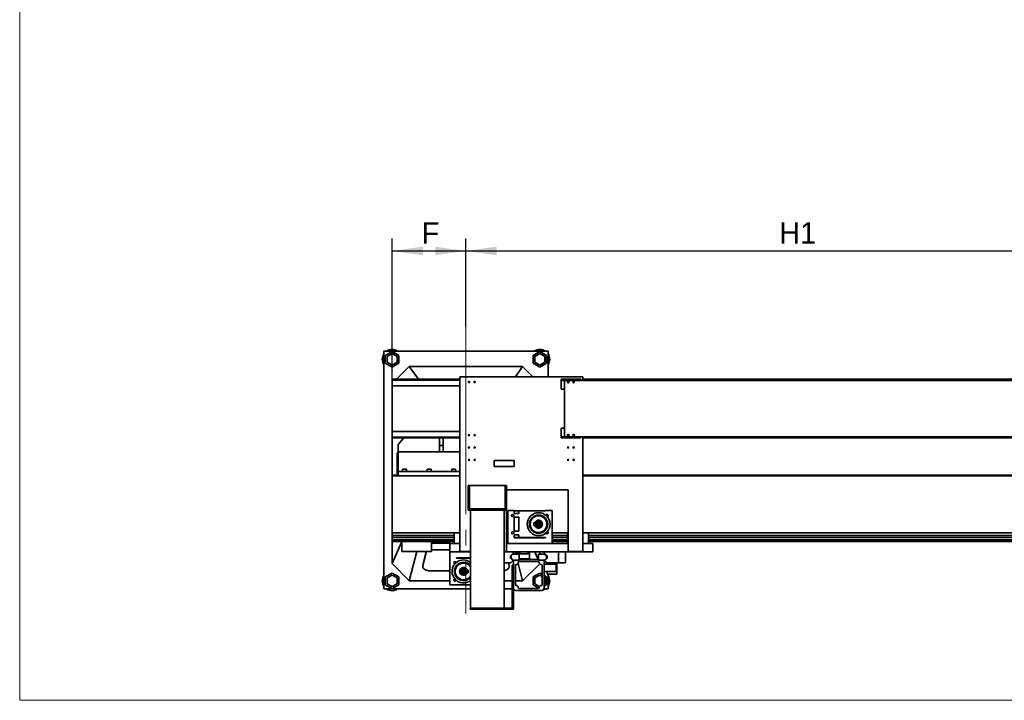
# Model space of a CAD drawing. Header units: millimetres. Extents: x 21 to 401, y 28 to 281.
# Tile 1 of 14: x 21 to 101, y 28 to 84. Entities that reach past the tile are written whole.
import ezdxf

# ---------------------------------------------------------------- set-up
doc = ezdxf.new("R2010")
doc.units = ezdxf.units.MM
doc.linetypes.add('SLD-Durchgehend', pattern=[0])
doc.linetypes.add('SLD-Punktstrich', pattern=[19.05, 15.24, -1.27, 1.27, -1.27])
doc.layers.add('KOPF', color=7, linetype='SLD-Durchgehend')
doc.styles.add('SLDTEXTSTYLE2', font='GIL_____.TTF')
doc.dimstyles.new('SLDDIMSTYLE0', dxfattribs={"dimtxt": 1.75, "dimasz": 2.5, "dimexe": 0, "dimexo": 0.0625, "dimgap": 0.4375, "dimtad": 1, "dimlfac": 50, "dimrnd": 1e-09, "dimzin": 12, "dimdsep": 46, "dimtxsty": 'SLDTEXTSTYLE2', "dimsah": 1, "dimcen": 0.09, "dimadec": 0, "dimazin": 3, "dimtfac": 1, "dimtofl": 0, "dimtmove": 0, "dimatfit": 3, "dimfxl": 1, "dimfrac": 2, "dimtolj": 1, "dimtzin": 12, "dimarcsym": 0})

# ---------------------------------------------------------------- blocks, each defined once
blk = doc.blocks.new('_D_10')
at = {"layer": 'KOPF'}
for p, q in [((50.973, 46.624), (50.973, 65.834)), ((56.973, 58.694), (56.973, 65.834)), ((50.973, 64.834), (56.973, 64.834))]:
    blk.add_line(p, q, dxfattribs=at)
for points in [[(50.973, 64.834), (53.473, 64.484), (53.473, 65.184)], [(56.973, 64.834), (54.473, 65.184), (54.473, 64.484)]]:
    blk.add_solid(points, dxfattribs=at)
at = {"layer": 'KOPF', "insert": (53.379, 67.167), "char_height": 1.75, "attachment_point": 1, "style": 'SLDTEXTSTYLE2'}
blk.add_mtext('F', dxfattribs=at)
blk = doc.blocks.new('_D_11')
at = {"layer": 'KOPF'}
for p, q in [((56.973, 58.694), (56.973, 65.834)), ((110.973, 58.694), (110.973, 65.834)), ((56.973, 64.834), (110.973, 64.834))]:
    blk.add_line(p, q, dxfattribs=at)
for points in [[(56.973, 64.834), (59.473, 64.484), (59.473, 65.184)], [(110.973, 64.834), (108.473, 65.184), (108.473, 64.484)]]:
    blk.add_solid(points, dxfattribs=at)
at = {"layer": 'KOPF', "insert": (82.417, 67.167), "char_height": 1.75, "attachment_point": 1, "style": 'SLDTEXTSTYLE2'}
blk.add_mtext('H1', dxfattribs=at)

msp = doc.modelspace()

# ---------------------------------------------------------------- linework, layer by layer
at = {"color": 7, "linetype": 'SLD-Durchgehend', "lineweight": 35}
for p, q in [((50.31342, 56.69429), (63.63342, 56.69429)), ((50.31342, 37.37429), (50.31342, 56.69429)), ((50.97342, 56.66938), (50.42342, 56.35183)), ((50.42342, 56.35183), (50.42342, 55.71675)), ((50.97342, 56.50772), (50.56342, 56.271)), ((50.56342, 56.271), (50.56342, 55.79758)), ((51.52342, 56.35183), (50.97342, 56.66938)), ((51.38342, 56.271), (50.97342, 56.50772)), ((51.38342, 55.79758), (51.38342, 56.271)), ((51.52342, 55.71675), (51.52342, 56.35183)), ((62.97342, 56.66938), (62.42342, 56.35183)), ((62.42342, 56.35183), (62.42342, 55.71675)), ((62.97342, 56.50772), (62.56342, 56.271)), ((62.56342, 56.271), (62.56342, 55.79758)), ((63.52342, 56.35183), (62.97342, 56.66938)), ((63.38342, 56.271), (62.97342, 56.50772)), ((63.38342, 55.79758), (63.38342, 56.271)), ((63.52342, 55.71675), (63.52342, 56.35183)), ((63.63342, 56.69429), (63.63342, 54.61729)), ((50.42342, 55.71675), (50.97342, 55.39921)), ((50.56342, 55.79758), (50.97342, 55.56086)), ((50.97342, 55.56086), (51.38342, 55.79758)), ((50.97342, 55.39921), (51.52342, 55.71675)), ((52.37342, 55.43429), (51.34342, 54.40429)), ((53.10691, 54.40429), (52.37342, 55.43429)), ((61.57342, 55.43429), (52.37342, 55.43429)), ((60.99162, 54.61729), (61.57342, 55.43429)), ((62.39042, 54.61729), (61.57342, 55.43429)), ((62.42342, 55.71675), (62.97342, 55.39921)), ((62.56342, 55.79758), (62.97342, 55.56086)), ((62.97342, 55.56086), (63.38342, 55.79758)), ((62.97342, 55.39921), (63.52342, 55.71675)), ((50.97342, 54.40429), (50.97342, 54.34429)), ((56.47342, 54.40429), (50.97342, 54.40429)), ((56.47342, 54.61729), (66.47342, 54.61729)), ((56.47342, 40.41729), (56.47342, 54.61729)), ((66.29842, 54.40429), (64.69842, 54.40429)), ((64.69842, 54.30429), (64.69842, 54.40429)), ((66.29842, 54.30429), (66.29842, 54.40429)), ((66.47342, 54.30429), (66.47342, 54.61729)), ((177.07342, 54.40429), (66.47342, 54.40429)), ((56.47342, 54.34429), (50.97342, 54.34429)), ((50.97342, 53.88429), (50.97342, 54.34429)), ((56.47342, 53.88429), (50.97342, 53.88429)), ((50.97342, 50.16429), (50.97342, 53.88429)), ((66.29842, 54.30429), (64.69842, 54.30429)), ((64.69842, 53.60429), (64.69842, 54.30429)), ((64.97342, 53.60429), (64.69842, 53.60429)), ((64.97342, 49.74429), (64.97342, 54.30429)), ((115.81342, 54.30429), (66.29842, 54.30429)), ((177.07342, 54.34429), (66.47342, 54.34429)), ((64.97342, 50.44429), (64.69842, 50.44429)), ((64.69842, 49.74429), (64.69842, 50.44429)), ((56.47342, 50.16429), (50.97342, 50.16429)), ((50.97342, 49.70429), (50.97342, 50.16429)), ((50.97342, 49.70429), (56.47342, 49.70429)), ((50.97342, 49.70429), (50.97342, 49.64429)), ((56.47342, 49.64429), (50.97342, 49.64429)), ((50.97342, 49.64429), (50.97342, 46.62429)), ((51.93429, 49.64429), (51.47342, 49.11429)), ((54.82342, 49.03429), (54.82342, 49.64429)), ((55.12342, 49.03429), (55.12342, 49.64429)), ((66.29842, 49.74429), (64.69842, 49.74429)), ((64.69842, 49.64429), (64.69842, 49.74429)), ((66.29842, 49.64429), (64.69842, 49.64429)), ((66.29842, 49.64429), (66.29842, 49.74429)), ((115.81342, 49.74429), (66.29842, 49.74429)), ((66.47342, 40.41729), (66.47342, 49.74429)), ((66.47342, 49.70429), (177.07342, 49.70429)), ((177.07342, 49.64429), (66.47342, 49.64429)), ((51.47342, 48.51429), (51.47342, 49.11429)), ((54.82342, 49.03429), (55.12342, 49.03429)), ((54.82342, 48.51429), (54.82342, 49.03429)), ((55.12342, 48.51429), (55.12342, 49.03429)), ((51.39342, 48.13429), (51.39342, 48.43429)), ((51.39342, 48.43429), (51.47342, 48.43429)), ((51.39342, 47.03429), (51.39342, 48.13429)), ((51.47342, 48.51429), (54.82342, 48.51429)), ((51.47342, 48.16429), (51.47342, 48.51429)), ((51.47342, 46.91429), (51.47342, 48.16429)), ((54.82342, 48.51429), (55.12342, 48.51429)), ((55.12342, 48.51429), (56.47342, 48.51429)), ((60.87342, 47.81729), (59.27342, 47.81729)), ((59.27342, 47.81729), (59.27342, 47.31729)), ((59.27342, 47.31729), (60.87342, 47.31729)), ((60.87342, 47.31729), (60.87342, 47.81729)), ((51.47342, 46.62429), (50.97342, 46.62429)), ((50.97342, 46.62429), (50.97342, 46.57429)), ((50.97342, 46.57429), (51.47342, 46.57429)), ((50.97342, 46.26929), (50.97342, 46.57429)), ((51.39342, 46.73429), (51.39342, 47.03429)), ((51.39342, 46.73429), (51.47342, 46.73429)), ((51.47342, 46.91429), (56.47342, 46.91429)), ((51.47342, 46.57429), (51.47342, 46.91429)), ((51.47342, 46.57429), (56.47342, 46.57429)), ((51.81342, 47.11429), (51.81342, 46.91429)), ((51.81342, 47.11429), (52.13342, 47.11429)), ((52.13342, 46.91429), (52.13342, 47.11429)), ((53.81342, 47.11429), (53.81342, 46.91429)), ((53.81342, 47.11429), (54.13342, 47.11429)), ((54.13342, 46.91429), (54.13342, 47.11429)), ((55.81342, 47.11429), (55.81342, 46.91429)), ((55.81342, 47.11429), (56.13342, 47.11429)), ((56.13342, 46.91429), (56.13342, 47.11429)), ((105.47342, 46.62429), (66.47342, 46.62429)), ((66.47342, 46.57429), (105.47342, 46.57429)), ((50.97342, 42.01929), (50.97342, 46.26929)), ((57.15342, 45.78029), (57.25342, 45.78029)), ((57.15342, 44.78029), (57.15342, 45.78029)), ((57.25342, 44.78029), (57.25342, 45.78029)), ((57.25342, 45.78029), (60.15342, 45.78029)), ((60.15342, 45.78029), (60.25342, 45.78029)), ((60.15342, 45.78029), (60.15342, 44.78029)), ((60.25342, 44.78029), (60.25342, 45.78029)), ((57.15342, 44.78029), (57.25342, 44.78029)), ((57.15342, 44.08029), (57.15342, 44.78029)), ((57.25342, 44.08029), (57.25342, 44.78029)), ((60.15342, 44.78029), (60.25342, 44.78029)), ((60.15342, 44.78029), (60.15342, 44.08029)), ((60.25342, 44.08029), (60.25342, 44.78029)), ((65.27342, 45.41729), (60.27342, 45.41729)), ((60.27342, 45.41729), (60.27342, 40.41729)), ((65.27342, 40.41729), (65.27342, 45.41729)), ((57.15342, 44.08029), (57.25342, 44.08029)), ((57.15342, 43.78029), (57.15342, 44.08029)), ((57.25342, 44.08029), (57.25342, 43.88029)), ((60.15342, 43.88029), (60.15342, 44.08029)), ((60.15342, 44.08029), (60.25342, 44.08029)), ((60.25342, 43.78029), (60.25342, 44.08029)), ((57.15342, 43.78029), (57.34342, 43.78029)), ((57.25342, 43.88029), (60.15342, 43.88029)), ((60.06342, 43.78029), (57.34342, 43.78029)), ((57.34342, 35.82029), (57.34342, 43.78029)), ((60.06342, 35.82029), (60.06342, 43.78029)), ((60.06342, 43.78029), (60.25342, 43.78029)), ((60.36742, 41.05729), (60.36742, 43.73729)), ((60.89742, 43.73729), (60.36742, 43.73729)), ((60.79615, 43.25729), (60.7387, 43.25729)), ((60.84742, 43.36601), (60.84742, 43.30857)), ((60.89742, 43.73729), (60.89742, 43.52729)), ((60.89742, 43.72729), (62.94742, 43.72729)), ((60.89742, 43.52729), (60.91742, 43.52729)), ((60.89742, 43.21729), (60.89742, 42.05729)), ((61.27742, 43.21729), (60.89742, 43.21729)), ((60.91742, 43.52729), (60.91742, 43.49729)), ((60.91742, 43.49729), (61.25742, 43.49729)), ((61.25742, 43.49729), (61.25742, 43.52729)), ((61.25742, 43.52729), (61.27742, 43.52729)), ((61.27742, 43.52729), (61.27742, 43.71729)), ((63.42742, 43.71729), (61.27742, 43.71729)), ((61.27742, 43.21729), (61.27742, 42.05729)), ((62.94742, 43.71729), (62.94742, 43.72729)), ((63.96742, 43.73729), (63.42742, 43.73729)), ((63.42742, 43.71729), (63.42742, 43.73729)), ((63.48742, 43.33047), (63.48742, 43.36601)), ((63.59614, 43.25729), (63.5606, 43.25729)), ((63.96742, 41.05729), (63.96742, 43.73729)), ((62.56345, 42.73729), (62.48142, 42.73729)), ((62.48142, 42.73729), (62.48142, 42.53729)), ((62.48142, 42.53729), (62.56345, 42.53729)), ((50.97342, 41.94732), (50.97342, 42.01929)), ((56.47342, 41.94732), (50.97342, 41.94732)), ((50.97342, 41.94732), (50.97342, 41.71429)), ((50.97542, 41.71429), (50.97342, 41.71429)), ((50.97342, 41.71429), (50.97342, 41.66429)), ((50.97342, 41.66429), (50.97342, 39.43429)), ((50.97542, 41.66429), (50.97342, 41.66429)), ((56.01342, 41.71429), (50.97542, 41.71429)), ((50.97542, 41.71429), (50.97542, 41.55829)), ((56.01342, 41.93729), (56.01342, 41.05729)), ((56.47342, 41.93729), (56.01342, 41.93729)), ((60.36742, 41.94732), (60.27342, 41.94732)), ((60.36742, 41.71429), (60.27342, 41.71429)), ((60.7387, 42.01729), (60.79615, 42.01729)), ((60.84742, 41.96601), (60.84742, 41.90857)), ((61.27742, 42.05729), (60.89742, 42.05729)), ((60.91742, 41.74729), (60.89742, 41.74729)), ((60.89742, 41.74729), (60.89742, 41.53729)), ((61.25742, 41.77729), (60.91742, 41.77729)), ((60.91742, 41.77729), (60.91742, 41.74729)), ((61.25742, 41.74729), (61.25742, 41.77729)), ((61.27742, 41.74729), (61.25742, 41.74729)), ((61.27742, 41.55729), (61.27742, 41.74729)), ((63.48742, 41.90857), (63.48653, 41.94337)), ((63.48742, 41.90857), (63.48742, 41.94411)), ((63.59614, 42.01729), (63.55714, 42.01829)), ((63.5606, 42.01729), (63.59614, 42.01729)), ((65.27342, 41.94732), (63.96742, 41.94732)), ((65.21342, 41.71429), (63.96742, 41.71429)), ((65.21342, 41.93729), (65.21342, 41.05729)), ((65.27342, 41.93729), (65.21342, 41.93729)), ((170.97342, 41.94732), (66.47342, 41.94732)), ((66.47342, 41.93729), (66.93342, 41.93729)), ((66.93342, 41.93729), (66.93342, 41.05729)), ((170.97142, 41.71429), (66.93342, 41.71429)), ((51.75971, 41.22029), (50.97342, 39.43429)), ((56.01342, 41.55829), (50.97542, 41.55829)), ((50.97542, 41.55829), (50.97542, 41.37629)), ((56.01342, 41.37629), (50.97542, 41.37629)), ((50.97542, 41.37629), (50.97542, 41.22029)), ((51.77342, 41.22029), (50.97542, 41.22029)), ((51.77342, 40.42029), (51.77342, 41.22029)), ((54.17342, 41.22029), (51.77342, 41.22029)), ((56.01342, 41.22029), (54.17342, 41.22029)), ((54.17342, 40.42029), (54.17342, 41.22029)), ((55.67342, 41.10029), (54.17342, 41.10029)), ((55.67342, 41.10029), (55.67342, 41.05729)), ((55.67342, 41.05729), (55.67342, 40.37729)), ((56.47342, 41.05729), (55.67342, 41.05729)), ((60.36742, 41.55829), (60.27342, 41.55829)), ((60.36742, 41.37629), (60.27342, 41.37629)), ((60.36742, 41.22029), (60.27342, 41.22029)), ((60.27342, 41.05729), (65.27342, 41.05729)), ((60.89742, 41.54729), (62.94742, 41.54729)), ((63.42742, 41.53729), (60.89742, 41.53729)), ((60.95242, 41.54729), (60.95242, 41.53729)), ((63.42742, 41.55729), (61.27742, 41.55729)), ((62.38242, 41.53729), (62.38242, 41.54729)), ((62.94742, 41.54729), (62.94742, 41.55729)), ((63.42742, 41.55729), (63.42742, 41.53729)), ((65.21342, 41.55829), (63.96742, 41.55829)), ((65.21342, 41.37629), (63.96742, 41.37629)), ((65.21342, 41.22029), (63.96742, 41.22029)), ((67.27342, 41.05729), (66.47342, 41.05729)), ((170.97142, 41.55829), (66.93342, 41.55829)), ((170.97142, 41.37629), (66.93342, 41.37629)), ((167.77343, 41.22029), (66.93342, 41.22029)), ((67.27342, 41.05729), (67.27342, 40.37729)), ((54.17342, 40.42029), (51.77342, 40.42029)), ((52.98959, 40.42029), (52.37342, 38.03429)), ((53.75943, 40.42029), (53.46948, 39.23962)), ((53.75138, 40.42029), (53.46948, 39.27242)), ((54.17342, 40.54029), (55.67342, 40.54029)), ((57.34342, 40.37729), (55.67342, 40.37729)), ((55.67342, 40.37729), (55.67342, 37.69729)), ((56.47342, 40.41729), (57.34342, 40.41729)), ((60.06342, 40.41729), (60.27342, 40.41729)), ((67.27342, 40.37729), (60.06342, 40.37729)), ((60.74342, 40.22729), (60.58342, 40.06729)), ((60.58342, 40.06729), (60.58342, 39.86729)), ((60.78942, 40.21429), (60.63342, 40.05829)), ((60.63342, 39.87629), (60.63342, 40.05829)), ((60.81342, 40.22729), (60.74342, 40.22729)), ((61.29342, 40.21429), (60.78942, 40.21429)), ((60.81342, 40.22729), (60.81342, 40.37729)), ((60.96142, 40.37729), (60.96142, 40.30729)), ((60.96142, 40.30729), (61.34742, 40.30729)), ((60.98644, 40.30729), (61.01046, 40.21429)), ((61.19301, 40.21729), (61.19301, 40.21429)), ((61.19301, 40.21729), (62.14184, 40.21729)), ((61.29342, 39.76029), (61.29342, 40.21429)), ((61.34742, 40.37729), (61.34742, 40.21731)), ((61.66742, 40.21731), (61.34742, 40.21731)), ((61.41742, 40.21731), (61.41742, 40.21729)), ((61.98742, 40.21731), (61.66742, 40.21731)), ((61.91742, 40.21729), (61.91742, 40.21731)), ((61.98742, 40.21731), (61.98742, 40.37729)), ((61.98742, 40.30729), (62.16142, 40.30729)), ((62.14184, 39.82729), (62.14184, 40.21729)), ((62.16142, 40.30729), (62.16142, 40.37729)), ((62.55826, 40.37729), (62.8299, 39.76029)), ((62.85342, 39.76029), (62.85342, 40.21429)), ((62.85342, 40.21429), (63.35742, 40.21429)), ((62.97342, 40.21429), (62.97342, 40.37729)), ((63.33342, 40.22729), (63.33342, 40.37729)), ((63.40342, 40.22729), (63.33342, 40.22729)), ((63.35742, 40.21429), (63.51342, 40.05829)), ((63.56342, 40.06729), (63.40342, 40.22729)), ((63.51342, 39.87629), (63.51342, 40.05829)), ((63.56342, 39.86729), (63.56342, 40.06729)), ((64.48962, 39.49729), (64.48962, 40.37729)), ((65.05342, 39.49729), (65.05342, 40.37729)), ((65.27342, 40.41729), (66.47342, 40.41729)), ((50.97342, 39.43429), (52.37342, 38.03429)), ((53.46364, 39.22463), (53.46364, 39.19183)), ((56.0447, 39.41729), (56.0837, 39.4163)), ((56.08024, 39.41729), (56.0447, 39.41729)), ((56.15342, 39.52601), (56.15431, 39.49121)), ((56.15342, 39.52601), (56.15342, 39.49047)), ((56.21342, 39.89729), (57.34342, 39.89729)), ((56.21342, 39.87729), (56.21342, 39.89729)), ((56.21342, 39.87729), (57.34342, 39.87729)), ((56.69342, 39.88729), (56.69342, 39.87729)), ((57.34342, 39.88729), (56.69342, 39.88729)), ((57.25842, 39.89729), (57.25842, 39.88729)), ((60.61342, 39.49729), (60.06342, 39.49729)), ((60.47736, 39.23962), (60.41408, 39.49729)), ((60.47736, 39.27242), (60.42214, 39.49729)), ((60.4832, 39.19183), (60.4832, 39.22463)), ((60.58342, 39.86729), (60.74342, 39.70729)), ((60.81342, 39.69729), (60.61342, 39.49729)), ((60.78942, 39.72029), (60.63342, 39.87629)), ((60.72342, 39.30029), (60.82342, 39.30029)), ((60.72342, 37.29927), (60.72342, 39.30029)), ((60.74342, 39.70729), (60.81342, 39.70729)), ((60.87342, 39.72029), (60.78942, 39.72029)), ((60.81342, 39.69729), (60.81342, 39.70729)), ((60.87342, 39.72029), (60.82342, 39.67029)), ((60.82342, 39.67029), (60.82342, 37.46029)), ((61.29342, 39.72029), (60.87342, 39.72029)), ((60.98342, 39.28029), (60.98342, 37.74029)), ((61.20759, 39.4509), (61.57342, 38.03429)), ((61.29342, 39.82729), (62.14184, 39.82729)), ((61.29342, 39.76029), (61.29342, 39.72029)), ((62.85342, 39.76029), (61.29342, 39.76029)), ((62.84342, 39.60029), (61.30342, 39.60029)), ((61.57342, 38.03429), (62.95892, 39.41979)), ((62.85342, 39.72029), (62.85342, 39.76029)), ((63.27342, 39.72029), (62.85342, 39.72029)), ((63.16342, 39.28029), (63.16342, 37.74029)), ((63.32342, 39.67029), (63.27342, 39.72029)), ((63.27342, 39.72029), (63.35742, 39.72029)), ((63.32342, 37.46029), (63.32342, 39.67029)), ((64.28342, 39.38029), (63.32342, 39.38029)), ((63.33342, 39.69729), (63.33342, 39.70729)), ((63.33342, 39.70729), (63.40342, 39.70729)), ((63.53342, 39.49729), (63.33342, 39.69729)), ((63.35742, 39.72029), (63.51342, 39.87629)), ((63.40342, 39.70729), (63.56342, 39.86729)), ((64.48962, 39.49729), (63.53342, 39.49729)), ((63.56342, 39.38029), (63.56342, 39.49729)), ((64.28342, 39.38029), (64.28342, 38.78029)), ((64.36342, 38.57729), (64.36342, 39.49729)), ((65.05342, 39.49729), (64.48962, 39.49729)), ((50.97342, 38.66938), (50.42342, 38.35183)), ((50.97342, 38.50772), (50.56342, 38.271)), ((51.52342, 38.35183), (50.97342, 38.66938)), ((51.38342, 38.271), (50.97342, 38.50772)), ((54.06364, 38.84846), (55.67342, 38.84846)), ((57.15942, 38.89729), (57.0774, 38.89729)), ((57.0774, 38.69729), (57.15942, 38.69729)), ((57.15942, 38.69729), (57.15942, 38.89729)), ((62.97342, 38.66938), (62.42342, 38.35183)), ((62.97342, 38.50772), (62.56342, 38.271)), ((63.16342, 38.55968), (62.97342, 38.66938)), ((63.16342, 38.39802), (62.97342, 38.50772)), ((64.28342, 38.78029), (63.32342, 38.78029)), ((63.52342, 38.35183), (63.32342, 38.4673)), ((63.56342, 38.57729), (63.56342, 38.78029)), ((64.36342, 38.57729), (63.56342, 38.57729)), ((63.63342, 38.57729), (63.63342, 37.37429)), ((50.42342, 38.35183), (50.42342, 37.71675)), ((50.42342, 37.71675), (50.97342, 37.39921)), ((50.56342, 38.271), (50.56342, 37.79758)), ((50.56342, 37.79758), (50.97342, 37.56086)), ((50.97342, 37.56086), (51.38342, 37.79758)), ((50.97342, 37.39921), (51.52342, 37.71675)), ((51.38342, 37.79758), (51.38342, 38.271)), ((51.52342, 37.71675), (51.52342, 38.35183)), ((52.37342, 38.03429), (55.67342, 38.03429)), ((55.67342, 37.69729), (56.21342, 37.69729)), ((56.0447, 38.17729), (56.08024, 38.17729)), ((56.15342, 38.10411), (56.15342, 38.06857)), ((56.21342, 37.71729), (57.34342, 37.71729)), ((56.21342, 37.71729), (56.21342, 37.69729)), ((56.69342, 37.71729), (56.69342, 37.70729)), ((57.34342, 37.70729), (56.69342, 37.70729)), ((60.06342, 38.03429), (60.72342, 38.03429)), ((60.98342, 38.03429), (61.57342, 38.03429)), ((62.42342, 38.35183), (62.42342, 37.71675)), ((62.42342, 37.71675), (62.89863, 37.44239)), ((62.56342, 38.271), (62.56342, 37.79758)), ((62.56342, 37.79758), (62.94361, 37.57808)), ((63.38342, 38.271), (63.32342, 38.30565)), ((63.32342, 37.76294), (63.38342, 37.79758)), ((63.32342, 37.60128), (63.52342, 37.71675)), ((63.38342, 37.79758), (63.38342, 38.271)), ((63.52342, 37.71675), (63.52342, 38.35183)), ((57.34342, 37.37429), (50.31342, 37.37429)), ((60.72342, 37.37429), (60.06342, 37.37429)), ((60.72342, 37.29927), (60.82342, 37.29927)), ((60.72342, 36.12029), (60.72342, 37.29927)), ((60.82342, 37.29927), (60.82342, 37.46029)), ((60.84286, 37.37429), (60.82342, 37.37429)), ((60.82342, 36.12029), (60.82342, 37.29927)), ((61.02342, 37.26029), (63.12342, 37.26029)), ((62.84342, 37.42029), (61.30342, 37.42029)), ((63.63342, 37.37429), (63.30399, 37.37429)), ((60.72342, 36.12029), (60.82342, 36.12029)), ((60.72342, 35.82029), (60.72342, 36.12029)), ((60.82342, 36.12029), (60.82342, 35.72029)), ((57.30342, 35.72029), (57.30342, 35.82029)), ((57.30342, 35.82029), (60.72342, 35.82029)), ((60.82342, 35.72029), (57.30342, 35.72029))]:
    msp.add_line(p, q, dxfattribs=at)
at = {"color": 7, "linetype": 'SLD-Durchgehend', "lineweight": 35, "flags": 128}
for points in [[(62.95403, 43.34729), (62.93732, 43.3688), (62.9309, 43.37456)], [(62.96661, 43.31002), (62.9643, 43.32207), (62.95403, 43.34729)], [(62.23523, 42.38682), (62.22594, 42.3788), (62.20924, 42.35729)], [(62.29585, 43.06729), (62.26887, 43.06358), (62.26066, 43.0609)], [(62.33442, 43.05955), (62.32283, 43.06358), (62.29585, 43.06729)], [(63.49962, 42.88776), (63.5089, 42.89578), (63.5256, 42.91729)], [(63.5256, 42.91729), (63.53588, 42.94251), (63.53766, 42.95096)], [(62.20924, 42.35729), (62.19896, 42.33207), (62.19719, 42.32362)], [(62.76824, 41.96456), (62.77054, 41.95251), (62.78082, 41.92729)], [(62.78082, 41.92729), (62.79752, 41.90578), (62.80395, 41.90002)], [(63.40043, 42.21503), (63.41202, 42.211), (63.439, 42.20729)], [(63.439, 42.20729), (63.46598, 42.211), (63.47418, 42.21368)], [(53.46948, 39.27242), (53.46384, 39.23342), (53.46364, 39.22463)], [(53.46948, 39.23962), (53.46384, 39.20062), (53.46599, 39.16151), (53.4759, 39.12279), (53.49344, 39.08496), (53.51839, 39.04853), (53.55042, 39.01396), (53.58912, 38.98169), (53.63398, 38.95216), (53.68443, 38.92574), (53.73979, 38.90277), (53.79937, 38.88356), (53.86237, 38.86836), (53.92799, 38.85735), (53.99537, 38.85069), (54.06364, 38.84846)], [(56.20185, 39.22729), (56.17487, 39.22358), (56.16666, 39.2209)], [(56.24042, 39.21955), (56.22883, 39.22358), (56.20185, 39.22729)], [(56.86002, 39.50729), (56.84332, 39.5288), (56.8369, 39.53456)], [(56.87261, 39.47002), (56.8703, 39.48207), (56.86002, 39.50729)], [(60.06342, 38.86432), (60.08447, 38.86836), (60.14748, 38.88356), (60.20705, 38.90277), (60.26242, 38.92574), (60.31286, 38.95216), (60.35772, 38.98169), (60.39642, 39.01396), (60.42845, 39.04853), (60.4534, 39.08496), (60.47095, 39.12279), (60.48086, 39.16151), (60.483, 39.20062), (60.47736, 39.23962)], [(60.4832, 39.22463), (60.483, 39.23342), (60.47736, 39.27242)], [(56.11524, 38.51729), (56.10496, 38.49207), (56.10319, 38.48362)], [(56.14123, 38.54682), (56.13194, 38.5388), (56.11524, 38.51729)], [(57.30643, 38.37503), (57.31802, 38.371), (57.345, 38.36729)], [(56.67424, 38.12456), (56.67654, 38.11251), (56.68682, 38.08729)], [(56.68682, 38.08729), (56.70352, 38.06578), (56.70995, 38.06002)]]:
    msp.add_lwpolyline(points, dxfattribs=at)
at = {"color": 7, "linetype": 'SLD-Durchgehend', "lineweight": 35}
for centre, radius in [((57.22342, 54.18429), 0.05), ((57.67342, 54.18429), 0.05), ((65.27342, 54.18429), 0.065), ((65.27342, 54.18429), 0.05), ((65.72342, 54.18429), 0.065), ((65.72342, 54.18429), 0.05), ((57.22342, 49.86429), 0.05), ((57.67342, 49.86429), 0.05), ((65.27342, 49.86429), 0.065), ((65.27342, 49.86429), 0.05), ((65.72342, 49.86429), 0.065), ((65.72342, 49.86429), 0.05), ((57.22342, 48.86429), 0.05), ((57.67342, 48.86429), 0.05), ((65.27342, 48.86429), 0.05), ((65.72342, 48.86429), 0.05), ((57.22342, 47.86429), 0.05), ((57.67342, 47.86429), 0.05), ((65.27342, 47.86429), 0.05), ((65.72342, 47.86429), 0.05), ((60.76742, 43.33729), 0.085), ((62.86742, 42.63729), 0.93), ((62.86742, 42.63729), 0.74), ((62.86742, 42.63729), 0.68), ((62.86742, 42.63729), 0.3), ((62.86742, 42.63729), 0.27), ((62.86742, 42.63729), 0.2), ((62.86742, 42.63729), 0.18), ((62.86742, 42.63729), 0.122), ((62.86742, 42.63729), 0.084), ((62.86742, 42.63729), 0.068), ((60.76742, 41.93729), 0.085), ((56.77342, 38.79729), 0.3), ((56.77342, 38.79729), 0.27), ((56.77342, 38.79729), 0.2), ((56.77342, 38.79729), 0.18), ((56.77342, 38.79729), 0.122), ((56.77342, 38.79729), 0.084), ((56.77342, 38.79729), 0.068)]:
    msp.add_circle(centre, radius, dxfattribs=at)
for centre, radius, start, end in [((50.97342, 56.03429), 0.8, 55.5884913, 124.4115087), ((62.97342, 56.03429), 0.8, 55.5884913, 124.4115087), ((50.97342, 56.03429), 0.8, 145.5884913, 214.4115087), ((62.97342, 56.03429), 0.8, 0, 34.4115087), ((62.97342, 56.03429), 0.8, 325.5884913, 0), ((62.86742, 43.29729), 0.1, 129.4005688, 172.6879781), ((63.56742, 43.33729), 0.085, 269.2396906, 181.6241471), ((62.29585, 42.96729), 0.1, 189.4005688, 232.6879781), ((62.86742, 42.63729), 0.32, 198.2099569, 161.7900431), ((63.439, 42.96729), 0.1, 69.4005688, 112.6879781), ((63.439, 42.30729), 0.1, 9.4005688, 52.6879781), ((62.29585, 42.30729), 0.1, 249.4005688, 292.6879781), ((62.86742, 41.97729), 0.1, 309.4005688, 352.6879781), ((63.56742, 41.93729), 0.085, 178.4592044, 91.6241471), ((56.77342, 38.79729), 0.93, 90, 307.7997224), ((56.07342, 39.49729), 0.085, 358.4592044, 271.6241471), ((56.77342, 38.79729), 0.74, 90, 320.3781651), ((56.77342, 38.79729), 0.68, 33.0457625, 326.9542375), ((56.77342, 39.45729), 0.1, 129.4005688, 172.6879781), ((56.77342, 38.79729), 0.93, 52.2002776, 90), ((56.77342, 38.79729), 0.74, 39.6218349, 90), ((57.345, 39.12729), 0.1, 90.9034581, 112.6879781), ((61.06342, 39.28029), 0.08, 90, 180), ((61.06342, 39.52029), 0.16, 270, 0), ((61.30342, 39.52029), 0.08, 90, 180), ((62.84342, 39.52029), 0.08, 0, 90), ((63.08342, 39.52029), 0.16, 180, 270), ((63.08342, 39.28029), 0.08, 0, 90), ((50.97342, 38.03429), 0.8, 145.5884913, 214.4115087), ((56.20185, 39.12729), 0.1, 189.4005688, 232.6879781), ((56.20185, 38.46729), 0.1, 249.4005688, 292.6879781), ((56.77342, 38.79729), 0.32, 18.2099569, 341.7900431), ((62.97342, 38.03429), 0.8, 0, 34.4115087), ((56.07342, 38.09729), 0.085, 89.2396906, 1.6241471), ((56.77342, 38.13729), 0.1, 309.4005688, 352.6879781), ((61.06342, 37.74029), 0.08, 180, 270), ((61.06342, 37.50029), 0.16, 0, 90), ((63.08342, 37.50029), 0.16, 90, 180), ((63.08342, 37.74029), 0.08, 270, 0), ((62.97342, 38.03429), 0.8, 325.5884913, 0), ((50.97342, 38.03429), 0.8, 235.5884913, 304.4115087), ((61.02342, 37.46029), 0.2, 180, 270), ((61.30342, 37.50029), 0.08, 180, 270), ((62.97342, 38.03429), 0.8, 255.3525307, 304.4115087), ((62.84342, 37.50029), 0.08, 270, 0), ((63.12342, 37.46029), 0.2, 270, 0)]:
    msp.add_arc(centre, radius, start, end, dxfattribs=at)
for points, knots in [([(60.7387, 43.41729), (60.7457, 43.416), (60.75988, 43.41339), (60.7801, 43.41389), (60.79165, 43.41634), (60.79615, 43.41729)], [0, 0, 0, 0, 0.37353644, 0.7564768, 1, 1, 1, 1]), ([(63.48696, 43.32682), (63.48629, 43.33617), (63.48535, 43.34932), (63.48696, 43.36227), (63.48742, 43.36601)], [0, 0, 0, 0, 0.71099793, 1, 1, 1, 1]), ([(63.48742, 43.36601), (63.48879, 43.35898), (63.49145, 43.34528), (63.49047, 43.3309), (63.49, 43.3239)], [0, 0, 0, 0, 0.51331062, 1, 1, 1, 1]), ([(63.59614, 43.25729), (63.58912, 43.25868), (63.57631, 43.2612), (63.56286, 43.26033), (63.55679, 43.25994)], [0, 0, 0, 0, 0.54866914, 1, 1, 1, 1]), ([(63.56013, 43.25674), (63.56842, 43.25617), (63.5805, 43.25533), (63.5924, 43.25682), (63.59614, 43.25729)], [0, 0, 0, 0, 0.685501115, 1, 1, 1, 1]), ([(63.64742, 43.30857), (63.64613, 43.31557), (63.64352, 43.32974), (63.64402, 43.34997), (63.64647, 43.36152), (63.64742, 43.36601)], [0, 0, 0, 0, 0.37353708, 0.75647462, 1, 1, 1, 1]), ([(60.79615, 42.01729), (60.78068, 42.01848), (60.76142, 42.01997), (60.74244, 42.01773), (60.7387, 42.01729)], [0, 0, 0, 0, 0.80261647, 1, 1, 1, 1]), ([(60.7387, 42.01729), (60.7457, 42.016), (60.75988, 42.01339), (60.7801, 42.01389), (60.79165, 42.01634), (60.79615, 42.01729)], [0, 0, 0, 0, 0.3735363, 0.75647645, 1, 1, 1, 1]), ([(63.4902, 41.94715), (63.49033, 41.94635), (63.49158, 41.9383), (63.49072, 41.92457), (63.48834, 41.91305), (63.48742, 41.90857)], [0, 0, 0, 0, 0.06342359, 0.63592757, 1, 1, 1, 1]), ([(63.55407, 42.01502), (63.55603, 42.0147), (63.56521, 42.0132), (63.58013, 42.01396), (63.59166, 42.01636), (63.59614, 42.01729)], [0, 0, 0, 0, 0.14191271, 0.66644609, 1, 1, 1, 1]), ([(56.08677, 39.41956), (56.08482, 39.41988), (56.07563, 39.42138), (56.06072, 39.42062), (56.04918, 39.41822), (56.0447, 39.41729)], [0, 0, 0, 0, 0.14191232, 0.66643668, 1, 1, 1, 1]), ([(56.15064, 39.48743), (56.15052, 39.48823), (56.14927, 39.49628), (56.15013, 39.51001), (56.1525, 39.52153), (56.15342, 39.52601)], [0, 0, 0, 0, 0.06342701, 0.63592433, 1, 1, 1, 1]), ([(55.99342, 38.12601), (55.99471, 38.11901), (55.99732, 38.10484), (55.99682, 38.08461), (55.99437, 38.07306), (55.99342, 38.06857)], [0, 0, 0, 0, 0.37354008, 0.75647317, 1, 1, 1, 1]), ([(56.08071, 38.17784), (56.07243, 38.17841), (56.06034, 38.17925), (56.04844, 38.17776), (56.0447, 38.17729)], [0, 0, 0, 0, 0.68550513, 1, 1, 1, 1]), ([(56.0447, 38.17729), (56.05173, 38.1759), (56.06453, 38.17338), (56.07798, 38.17425), (56.08405, 38.17464)], [0, 0, 0, 0, 0.54868357, 1, 1, 1, 1]), ([(56.15342, 38.06857), (56.15206, 38.0756), (56.1494, 38.0893), (56.15037, 38.10368), (56.15085, 38.11068)], [0, 0, 0, 0, 0.5133157, 1, 1, 1, 1]), ([(56.15389, 38.10777), (56.15455, 38.09841), (56.15549, 38.08526), (56.15389, 38.07231), (56.15342, 38.06857)], [0, 0, 0, 0, 0.71099699, 1, 1, 1, 1])]:
    msp.add_open_spline(points, degree=3, knots=knots, dxfattribs=at)
at = {"layer": 'KOPF', "lineweight": 18}
for p, q in [((20.73608, 193.32761), (20.73608, 28.32761)), ((20.73608, 28.32761), (195.73608, 28.32761))]:
    msp.add_line(p, q, dxfattribs=at)
at = {"layer": 'KOPF', "linetype": 'SLD-Punktstrich', "lineweight": 18}
msp.add_line((56.97342, 58.69429), (56.97342, 35.37429), dxfattribs=at)

# ---------------------------------------------------------------- dimensions: what is measured, and where the dimension line sits
at = {"layer": 'KOPF'}
for base, p1, p2, picture, middle in [((56.97342, 64.83429), (50.97342, 46.62429), (56.97342, 58.69429), '_D_10', (53.97342, 64.83429)), ((110.97342, 64.83429), (56.97342, 58.69429), (110.97342, 58.69429), '_D_11', (83.97342, 64.83429))]:
    dim = msp.add_linear_dim(base=base, p1=p1, p2=p2, dimstyle='SLDDIMSTYLE0', dxfattribs=at)
    dim.commit()
    dim.dimension.update_dxf_attribs({"geometry": picture, "text_midpoint": middle, "dimtype": 160})

doc.saveas('drawing.dxf')
